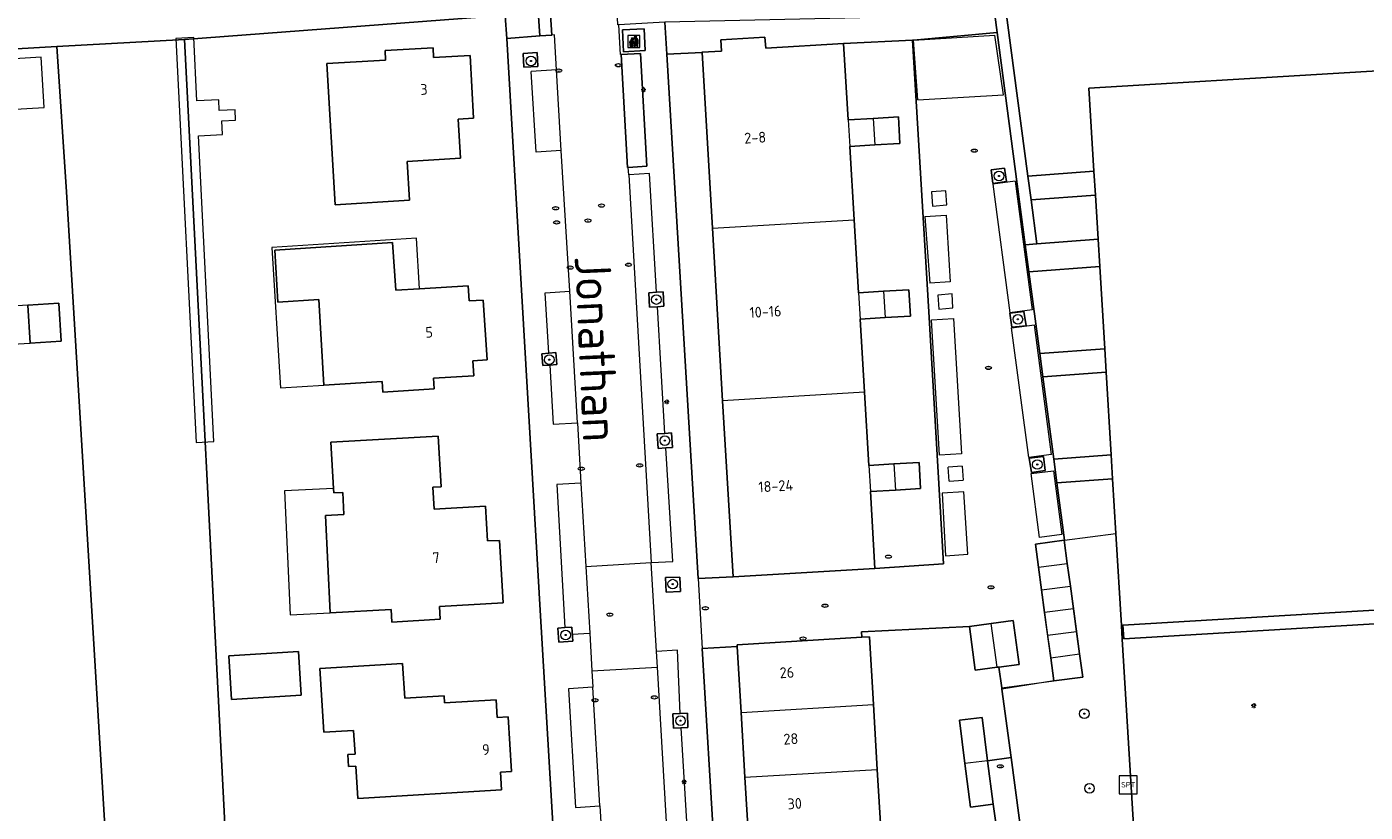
# Model space of a CAD drawing. Header units: metres. Extents: x 92650 to 117222, y 425801 to 461092.
# Tile 85 of 146: x 115442 to 115553, y 426806 to 426872. Entities that reach past the tile are written whole.
import ezdxf
from ezdxf.enums import TextEntityAlignment as Align

# ---------------------------------------------------------------- set-up
doc = ezdxf.new("R2010")
doc.units = ezdxf.units.M
doc.layers.get('0').update_dxf_attribs({"color": 253, "linetype": 'CONTINUOUS', "lineweight": 15})
for name, color, linetype, lineweight in [('B-WE-GK-KADEMUUR-GV', 253, 'CONTINUOUS', 15), ('B-WE-GR-BEPLANTING_CULTUUR_BODEMBEDEKKER-GV', 253, 'CONTINUOUS', 15), ('B-WE-GR-BEPLANTING_CULTUUR_HEESTERS-GV', 253, 'CONTINUOUS', 15), ('B-WE-GR-BOOM-S', 253, 'CONTINUOUS', 15), ('B-WE-IE-AFVAL APART PLAATS-S', 253, 'CONTINUOUS', 15), ('B-WE-IE-MEUBILAIR-S', 253, 'CONTINUOUS', 15), ('B-WE-IE-MEUBILAIR_WEGMEUBILAIR-S', 253, 'CONTINUOUS', 15), ('B-WE-KW-KUNSTWERK_STEIGER-GV', 253, 'CONTINUOUS', 15), ('B-WE-OG-BEBOUWING-GV', 253, 'CONTINUOUS', 15), ('B-WE-OG-BEBOUWING-T18', 253, 'CONTINUOUS', 15), ('B-WE-OG-BEBOUWING_LUIFEL-GV', 253, 'CONTINUOUS', 15), ('B-WE-OG-BEBOUWING_OVERBOUWING-GV', 253, 'CONTINUOUS', 15), ('B-WE-OG-TERREIN_BEGROEID-GV', 253, 'CONTINUOUS', 15), ('B-WE-OG-TERREIN_ERF-GV', 253, 'CONTINUOUS', 15), ('B-WE-OG-TERREIN_OEVER-GV', 253, 'CONTINUOUS', 15), ('B-WE-OG-TOPOGRAFIE-T18', 7, 'CONTINUOUS', 15), ('B-WE-OG-WATER-GV', 253, 'CONTINUOUS', 15), ('B-WE-OG-WATER_MEER-GV', 253, 'CONTINUOUS', 15), ('B-WE-OG-WATER_SLOOT-GV', 253, 'CONTINUOUS', 15), ('B-WE-OG-WEG-GV', 253, 'CONTINUOUS', 15), ('B-WE-VH-GESLOTENVERHARDING-GV', 253, 'CONTINUOUS', 15), ('B-WE-VH-GESLOTENVERHARDING_ASFALT-GV', 253, 'CONTINUOUS', 15), ('B-WE-VH-OPENVERHARDING_BETONSTRAATSTEEN-GV', 253, 'CONTINUOUS', 15), ('B-WE-VH-OPENVERHARDING_TEGEL-GV', 253, 'CONTINUOUS', 15)]:
    doc.layers.add(name, color=color, linetype=linetype, lineweight=lineweight)
doc.styles.add('NLCS-ISO', font='NLCS-ISO.ttf')
doc.styles.add('NLCS-ISO-M200-T18', font='NLCS-ISO.ttf', dxfattribs={"height": 0.36})

# ---------------------------------------------------------------- blocks, each defined once
blk = doc.blocks.new('SIE-AFVAL APART PLAATS-SO')
h = blk.add_hatch(color=256)
h.dxf.hatch_style = 1
h.paths.add_polyline_path([(-0.09, 0.07), (-1.76, 0.07, 0.819081), (-1.79, -0.09), (-1.4, -2.19, 0.36153), (-1.37, -2.21), (-0.47, -2.21, 0.36153), (-0.44, -2.19), (-0.05, -0.09, 0.819081)])
h.paths.add_polyline_path([(-0.16, -0.1), (-0.2, -0.33), (-0.49, -0.33), (-0.47, -0.1)], flags=16)
h.paths.add_polyline_path([(-0.55, -0.1), (-0.58, -0.33), (-0.87, -0.33), (-0.87, -0.1)], flags=16)
h.paths.add_polyline_path([(-0.22, -0.42), (-0.27, -0.73), (-0.53, -0.73), (-0.5, -0.42)], flags=16)
h.paths.add_polyline_path([(-0.58, -0.42), (-0.61, -0.73), (-0.87, -0.73), (-0.87, -0.42)], flags=16)
h.paths.add_polyline_path([(-0.95, -0.1), (-0.95, -0.33), (-1.27, -0.33), (-1.29, -0.1)], flags=16)
h.paths.add_polyline_path([(-0.95, -0.42), (-0.95, -0.73), (-1.23, -0.73), (-1.26, -0.42)], flags=16)
h.paths.add_polyline_path([(-0.29, -0.83), (-0.34, -1.09), (-0.56, -1.09), (-0.54, -0.83)], flags=16)
h.paths.add_polyline_path([(-0.62, -0.83), (-0.65, -1.09), (-0.87, -1.09), (-0.87, -0.83)], flags=16)
h.paths.add_polyline_path([(-0.95, -0.83), (-0.95, -1.09), (-1.2, -1.09), (-1.22, -0.83)], flags=16)
h.paths.add_polyline_path([(-1.35, -0.33), (-1.64, -0.33), (-1.69, -0.1), (-1.37, -0.1)], flags=16)
h.paths.add_polyline_path([(-1.34, -0.42), (-1.31, -0.73), (-1.57, -0.73), (-1.63, -0.42)], flags=16)
h.paths.add_polyline_path([(-0.36, -1.18), (-0.41, -1.44), (-0.6, -1.44), (-0.57, -1.18)], flags=16)
h.paths.add_polyline_path([(-0.65, -1.18), (-0.68, -1.44), (-0.87, -1.44), (-0.87, -1.18)], flags=16)
h.paths.add_polyline_path([(-1.3, -0.83), (-1.28, -1.09), (-1.5, -1.09), (-1.55, -0.83)], flags=16)
h.paths.add_polyline_path([(-0.95, -1.18), (-0.95, -1.44), (-1.17, -1.44), (-1.19, -1.18)], flags=16)
h.paths.add_polyline_path([(-0.42, -1.53), (-0.47, -1.79), (-0.63, -1.79), (-0.6, -1.53)], flags=16)
h.paths.add_polyline_path([(-1.27, -1.18), (-1.25, -1.44), (-1.44, -1.44), (-1.49, -1.18)], flags=16)
h.paths.add_polyline_path([(-0.69, -1.53), (-0.71, -1.79), (-0.87, -1.79), (-0.87, -1.53)], flags=16)
h.paths.add_polyline_path([(-0.95, -1.53), (-0.95, -1.79), (-1.13, -1.79), (-1.16, -1.53)], flags=16)
h.paths.add_polyline_path([(-1.24, -1.53), (-1.22, -1.79), (-1.37, -1.79), (-1.42, -1.53)], flags=16)
h.paths.add_polyline_path([(-0.49, -1.89), (-0.53, -2.13), (-0.66, -2.13), (-0.64, -1.89)], flags=16)
h.paths.add_polyline_path([(-0.72, -1.89), (-0.74, -2.13), (-0.87, -2.13), (-0.87, -1.89)], flags=16)
h.paths.add_polyline_path([(-0.95, -1.89), (-0.95, -2.13), (-1.1, -2.13), (-1.12, -1.89)], flags=16)
h.paths.add_polyline_path([(-1.21, -1.89), (-1.18, -2.13), (-1.31, -2.13), (-1.35, -1.89)], flags=16)
h.paths.add_polyline_path([(-0.19, 0.78, -0.01173), (-0.3, 0.78, -0.148797), (-0.42, 1.03, -0.136076), (-0.69, 0.87), (-0.78, 0.85, -0.038293), (-1.14, 0.96), (-1.19, 0.81, -0.243822), (-1.56, 0.45, 0.344326), (-1, 0.22, -0.139345), (-0.6, 0.22, 0.618436), (-0.56, 0.27, -0.441494), (-0.47, 0.44, 0.309048)])
h.paths.add_polyline_path([(-0.49, 0.51, 0.351556), (-0.64, 0.31, 0.121061), (-1.02, 0.29, -0.288745), (-1.45, 0.42, 0.203599), (-1.12, 0.79), (-1.09, 0.87, 0.083075), (-0.28, 0.71, -0.242261)], flags=16)
h.paths.add_polyline_path([(-0.4, 0.79, -0.023345), (-0.63, 0.82, 0.07081), (-0.46, 0.9, 0.059965)], flags=16)
h.paths.add_polyline_path([(1.12, 1.48), (-1.07, 1.48, 0.860559), (-1.08, 1.42), (0.29, 1, -0.146703), (0.53, 0.28, 0.421968), (0.56, 0.25), (1.6, 0.31, 0.450293), (1.63, 0.34, 0.122241)])
h.paths.add_polyline_path([(0.26, 1.93, 1), (1.07, 1.93, 1)])
h.paths.add_polyline_path([(1.65, 0.15, 0.429303), (1.62, 0.18), (0.55, 0.23, 0.38429), (0.51, 0.2), (0.16, -2.16, 0.83726), (0.22, -2.18), (0.99, -0.78, -0.688204), (1.05, -0.78), (1.36, -2.14, 0.84934), (1.42, -2.14)])
for p, q in [((-0.09, 0.07), (-1.76, 0.07)), ((-1.4, -2.19), (-1.79, -0.09)), ((-1.37, -0.1), (-1.69, -0.1)), ((-1.64, -0.33), (-1.69, -0.1)), ((-1.64, -0.33), (-1.35, -0.33)), ((-1.63, -0.42), (-1.34, -0.42)), ((-1.57, -0.73), (-1.63, -0.42)), ((-1.57, -0.73), (-1.31, -0.73)), ((-1.55, -0.83), (-1.3, -0.83)), ((-1.5, -1.09), (-1.55, -0.83)), ((-1.5, -1.09), (-1.28, -1.09)), ((-1.49, -1.18), (-1.27, -1.18)), ((-1.44, -1.44), (-1.49, -1.18)), ((-1.44, -1.44), (-1.25, -1.44)), ((-1.42, -1.53), (-1.24, -1.53)), ((-1.37, -1.79), (-1.42, -1.53)), ((-1.37, -1.79), (-1.22, -1.79)), ((-1.37, -2.21), (-0.47, -2.21)), ((-1.31, -2.13), (-1.35, -1.89)), ((-1.35, -1.89), (-1.21, -1.89)), ((-1.31, -2.13), (-1.18, -2.13)), ((-0.95, -0.1), (-1.29, -0.1)), ((-1.27, -0.33), (-0.95, -0.33)), ((-1.26, -0.42), (-0.95, -0.42)), ((-1.23, -0.73), (-0.95, -0.73)), ((-1.22, -0.83), (-0.95, -0.83)), ((-1.2, -1.09), (-0.95, -1.09)), ((-1.19, -1.18), (-0.95, -1.18)), ((-1.17, -1.44), (-0.95, -1.44)), ((-1.16, -1.53), (-0.95, -1.53)), ((-1.13, -1.79), (-0.95, -1.79)), ((-1.12, -1.89), (-0.95, -1.89)), ((-1.1, -2.13), (-0.95, -2.13)), ((-0.95, -0.1), (-0.95, -0.33)), ((-0.95, -0.42), (-0.95, -0.73)), ((-0.95, -0.83), (-0.95, -1.09)), ((-0.95, -1.18), (-0.95, -1.44)), ((-0.95, -1.53), (-0.95, -1.79)), ((-0.95, -1.89), (-0.95, -2.13)), ((-0.87, -0.1), (-0.87, -0.33)), ((-0.55, -0.1), (-0.87, -0.1)), ((-0.87, -0.33), (-0.58, -0.33)), ((-0.87, -0.42), (-0.87, -0.73)), ((-0.87, -0.42), (-0.58, -0.42)), ((-0.87, -0.73), (-0.61, -0.73)), ((-0.87, -0.83), (-0.62, -0.83)), ((-0.87, -0.83), (-0.87, -1.09)), ((-0.87, -1.09), (-0.65, -1.09)), ((-0.87, -1.18), (-0.65, -1.18)), ((-0.87, -1.18), (-0.87, -1.44)), ((-0.87, -1.44), (-0.68, -1.44)), ((-0.87, -1.53), (-0.69, -1.53)), ((-0.87, -1.53), (-0.87, -1.79)), ((-0.87, -1.79), (-0.71, -1.79)), ((-0.87, -1.89), (-0.87, -2.13)), ((-0.87, -1.89), (-0.72, -1.89)), ((-0.87, -2.13), (-0.74, -2.13)), ((-0.66, -2.13), (-0.53, -2.13)), ((-0.64, -1.89), (-0.49, -1.89)), ((-0.63, -1.79), (-0.47, -1.79)), ((-0.6, -1.44), (-0.41, -1.44)), ((-0.6, -1.53), (-0.42, -1.53)), ((-0.57, -1.18), (-0.36, -1.18)), ((-0.56, -1.09), (-0.34, -1.09)), ((-0.54, -0.83), (-0.29, -0.83)), ((-0.53, -0.73), (-0.27, -0.73)), ((-0.53, -2.13), (-0.49, -1.89)), ((-0.5, -0.42), (-0.22, -0.42)), ((-0.49, -0.33), (-0.2, -0.33)), ((-0.16, -0.1), (-0.47, -0.1)), ((-0.47, -1.79), (-0.42, -1.53)), ((-0.44, -2.19), (-0.05, -0.09)), ((-0.41, -1.44), (-0.36, -1.18)), ((-0.34, -1.09), (-0.29, -0.83)), ((-0.27, -0.73), (-0.22, -0.42)), ((-0.2, -0.33), (-0.16, -0.1))]:
    blk.add_line(p, q)
blk.add_lwpolyline([(-2.5, -2.51), (2.5, -2.51), (2.5, 2.49), (-2.5, 2.49)], close=True)
for points in [[(-0.78, 0.85, -0.038293), (-1.14, 0.96), (-1.19, 0.81, -0.243822), (-1.56, 0.45, 0.344326), (-1, 0.22, -0.139345), (-0.6, 0.22, 0.618436), (-0.56, 0.27, -0.441494), (-0.47, 0.44, 0.309048), (-0.19, 0.78, -0.01173), (-0.3, 0.78, -0.01173)], [(-0.78, 0.85), (-0.69, 0.87, 0.136076), (-0.42, 1.03, 0.156405), (-0.29, 0.77)], [(-0.78, 0.85), (-0.69, 0.87, 0.136076), (-0.42, 1.03, 0.148797), (-0.3, 0.78, 0.148797)], [(-0.63, 0.82, 0.07081), (-0.46, 0.9, 0.059965), (-0.4, 0.79, 0.059965)], [(-0.4, 0.79, -0.023345), (-0.63, 0.82)]]:
    blk.add_lwpolyline(points, format="xyb")
for points in [[(-1.09, 0.87), (-1.12, 0.79, -0.203599), (-1.45, 0.42, 0.288745), (-1.02, 0.29, -0.121061), (-0.64, 0.31, -0.351556), (-0.49, 0.51, 0.242261), (-0.28, 0.71, -0.083075)], [(-1.07, 1.48), (1.12, 1.48, -0.122241), (1.63, 0.34, -0.450293), (1.6, 0.31), (0.56, 0.25, -0.421968), (0.53, 0.28, 0.146703), (0.29, 1), (-1.08, 1.42, -0.860559)], [(0.55, 0.23), (1.62, 0.18, -0.429303), (1.65, 0.15), (1.42, -2.14, -0.84934), (1.36, -2.14), (1.05, -0.78, 0.688204), (0.99, -0.78), (0.22, -2.18, -0.83726), (0.16, -2.16), (0.51, 0.2, -0.38429)]]:
    blk.add_lwpolyline(points, format="xyb", close=True)
for points in [[(-1.35, -0.33), (-1.37, -0.1)], [(-1.31, -0.73), (-1.34, -0.42)], [(-1.28, -1.09), (-1.3, -0.83)], [(-1.27, -0.33), (-1.29, -0.1)], [(-1.25, -1.44), (-1.27, -1.18)], [(-1.23, -0.73), (-1.26, -0.42)], [(-1.22, -1.79), (-1.24, -1.53)], [(-1.2, -1.09), (-1.22, -0.83)], [(-1.18, -2.13), (-1.21, -1.89)], [(-1.17, -1.44), (-1.19, -1.18)], [(-1.18, -2.22), (-1.18, -2.21)], [(-1.13, -1.79), (-1.16, -1.53)], [(-1.1, -2.13), (-1.12, -1.89)], [(-0.74, -2.13), (-0.72, -1.89)], [(-0.71, -1.79), (-0.69, -1.53)], [(-0.68, -1.44), (-0.65, -1.18)], [(-0.66, -2.13), (-0.64, -1.89)], [(-0.65, -1.09), (-0.62, -0.83)], [(-0.63, -1.79), (-0.6, -1.53)], [(-0.61, -0.73), (-0.58, -0.42)], [(-0.6, -1.44), (-0.57, -1.18)], [(-0.58, -0.33), (-0.55, -0.1)], [(-0.56, -1.09), (-0.54, -0.83)], [(-0.53, -0.73), (-0.5, -0.42)], [(-0.49, -0.33), (-0.47, -0.1)]]:
    blk.add_lwpolyline(points)
blk.add_circle((0.66, 1.93), 0.401)
for centre, radius, start, end in [((-1.76, -0.01), 0.0869, 90, 247.281), ((-0.09, -0.01), 0.0869, 292.719, 90), ((-1.37, -2.18), 0.0318, 190.4943, 270), ((-0.47, -2.18), 0.0318, 270, 349.5057)]:
    blk.add_arc(centre, radius, start, end)
blk = doc.blocks.new('SIE-MEUBILAIR_PAAL_LICHTMAST-SO')
for points in [[(-0.62, 0), (-1, 0)], [(-0.71, 0.71), (-0.44, 0.44)], [(0, 1), (0, 0.62)], [(0.44, 0.44), (0.71, 0.71)], [(1, 0), (0.62, 0)], [(-0.71, -0.71), (-0.44, -0.44)], [(0, -0.62), (0, -1)], [(0.44, -0.44), (0.71, -0.71)]]:
    blk.add_lwpolyline(points)
blk.add_circle((0, 0), 0.5)
blk = doc.blocks.new('SIE-MEUBILAIR_PUT_KOLK-SO')
blk.add_ellipse((0, 0), major_axis=(1.25, 0), ratio=0.54)
at = {"style": 'NLCS-ISO'}
blk.add_text('klk', height=0.75, dxfattribs=at).set_placement((0.03, 0), align=Align.MIDDLE_CENTER)
blk = doc.blocks.new('SIE-MEUBILAIR_PUT_RIOOLPUT-SO')
blk.add_ellipse((0, 0), major_axis=(1.25, 0), ratio=0.54)
at = {"style": 'NLCS-ISO'}
blk.add_text('ri', height=0.75, dxfattribs=at).set_placement((-0.04, 0.07), align=Align.MIDDLE_CENTER)
blk = doc.blocks.new('SIE-WEG_SPEELTOESTEL-SO')
at = {"flags": 128}
blk.add_lwpolyline([(-3.75, -3.75), (3.75, -3.75), (3.75, 3.75), (-3.75, 3.75)], close=True, dxfattribs=at)
at = {"style": 'NLCS-ISO'}
blk.add_text('SPT', height=2.25, dxfattribs=at).set_placement((0, 0), align=Align.MIDDLE_CENTER)
blk = doc.blocks.new('SGR-BOOM_GBKN-SO')
at = {"linetype": 'ByBlock', "lineweight": 18}
h = blk.add_hatch(color=0, dxfattribs=at)
h.dxf.hatch_style = 1
edge = h.paths.add_edge_path()
edge.add_arc((0, 0), 0.25, 0, 360)
at = {"color": 0, "linetype": 'ByBlock', "lineweight": 18}
for radius in [2, 0.25]:
    blk.add_circle((0, 0), radius, dxfattribs=at)
at = {"color": 0, "linetype": 'ByBlock', "lineweight": 18, "style": 'NLCS-ISO'}
blk.add_attdef('SOORT', (2.5, 0), '', height=1.5, dxfattribs=at)

msp = doc.modelspace()

# ---------------------------------------------------------------- linework, layer by layer
at = {"layer": 'B-WE-GK-KADEMUUR-GV', "transparency": 33554687, "flags": 128}
msp.add_lwpolyline([(115522.103, 426876.137), (115522.286, 426874.757), (115522.581, 426872.523), (115522.775, 426871.051), (115525.113, 426853.345), (115526.085, 426853.451), (115525.601, 426857.105), (115525.338, 426859.091), (115523.06, 426876.283), (115522.099, 426876.17)], close=True, dxfattribs=at)
at = {"layer": 'B-WE-GR-BEPLANTING_CULTUUR_BODEMBEDEKKER-GV', "transparency": 33554687, "flags": 128}
for points in [[(115484.462, 426869.385), (115483.293, 426869.309), (115483.369, 426868.148), (115484.532, 426868.209)], [(115495.029, 426848.236), (115494.958, 426849.434), (115494.413, 426849.402), (115493.76, 426849.363), (115493.831, 426848.165), (115494.484, 426848.204)], [(115484.944, 426843.305), (115485.529, 426843.348), (115486.113, 426843.39), (115486.031, 426844.39), (115485.448, 426844.331), (115484.865, 426844.271)], [(115495.109, 426837.649), (115494.465, 426837.604), (115494.548, 426836.407), (115495.192, 426836.452), (115495.745, 426836.49), (115495.662, 426837.687)], [(115496.413, 426824.49), (115496.362, 426825.689), (115495.163, 426825.638), (115495.214, 426824.439)], [(115486.785, 426821.471), (115486.207, 426821.425), (115486.274, 426820.262), (115487.434, 426820.344), (115487.358, 426821.516)], [(115496.38, 426814.32), (115495.78, 426814.295), (115495.832, 426813.096), (115496.432, 426813.122), (115497.031, 426813.148), (115496.979, 426814.346)]]:
    msp.add_lwpolyline(points, close=True, dxfattribs=at)
at = {"layer": 'B-WE-GR-BEPLANTING_CULTUUR_HEESTERS-GV', "transparency": 33554687, "flags": 128}
for points in [[(115491.455, 426869.225), (115491.993, 426859.81), (115492.056, 426859.811), (115493.593, 426859.92), (115493.079, 426869.291)], [(115522.401, 426858.462), (115523.555, 426858.626), (115523.396, 426859.743), (115522.26, 426859.603)], [(115523.837, 426847.658), (115523.993, 426846.501), (115525.177, 426846.621), (115524.996, 426847.797)], [(115526.781, 426834.574), (115526.624, 426835.734), (115525.424, 426835.585), (115525.625, 426834.393)]]:
    msp.add_lwpolyline(points, close=True, dxfattribs=at)
at = {"layer": 'B-WE-KW-KUNSTWERK_STEIGER-GV', "transparency": 33554687, "flags": 128}
msp.add_lwpolyline([(115456.078, 426836.9), (115457.554, 426836.974), (115456.273, 426862.451), (115458.27, 426862.551), (115458.213, 426863.689), (115459.36, 426863.746), (115459.317, 426864.603), (115458.002, 426864.537), (115457.957, 426865.438), (115456.149, 426865.347), (115455.883, 426870.634), (115454.387, 426870.558)], close=True, dxfattribs=at)
at = {"layer": 'B-WE-OG-BEBOUWING-GV', "transparency": 33554687, "flags": 128}
for points in [[(115510.371, 426863.761), (115509.992, 426870.13), (115503.498, 426869.727), (115503.44, 426870.662), (115499.759, 426870.422), (115499.816, 426869.499), (115498.195, 426869.398), (115498.197, 426869.368), (115499.062, 426854.738), (115510.865, 426855.449), (115510.502, 426861.557)], [(115512.46, 426863.885), (115510.371, 426863.761), (115510.502, 426861.557), (115512.583, 426861.681)], [(115511.227, 426849.366), (115510.865, 426855.449)], [(115499.062, 426854.738), (115499.912, 426840.363)], [(115513.318, 426849.49), (115511.227, 426849.366), (115511.357, 426847.178), (115513.453, 426847.302)], [(115511.721, 426841.074), (115511.357, 426847.178)], [(115512.083, 426834.989), (115511.721, 426841.074), (115499.912, 426840.363), (115500.779, 426825.699), (115512.593, 426826.41), (115512.213, 426832.805)], [(115514.175, 426835.113), (115512.083, 426834.989), (115512.213, 426832.805), (115514.301, 426832.929)], [(115526.212, 426826.495), (115526.466, 426824.612), (115528.866, 426824.928), (115528.612, 426826.811)], [(115529.121, 426823.045), (115528.866, 426824.928)], [(115526.466, 426824.612), (115526.721, 426822.729)], [(115522.765, 426818.167), (115522.906, 426818.186), (115524.596, 426818.41), (115524.111, 426822.068), (115522.281, 426821.821)], [(115526.975, 426820.846), (115527.229, 426818.963), (115529.631, 426819.279), (115529.376, 426821.162)], [(115527.229, 426818.963), (115527.488, 426817.046), (115527.49, 426817.031), (115529.892, 426817.347), (115529.631, 426819.279)], [(115501.456, 426814.413), (115501.777, 426809.012), (115512.787, 426809.666), (115512.467, 426815.067)], [(115521.976, 426810.387), (115521.514, 426813.997), (115519.629, 426813.756), (115520.091, 426810.146)], [(115501.777, 426809.012), (115502.097, 426803.612), (115513.108, 426804.266), (115512.787, 426809.666)]]:
    msp.add_lwpolyline(points, dxfattribs=at)
for points in [[(115466.946, 426868.468), (115467.656, 426856.693), (115473.842, 426857.072), (115473.64, 426860.31), (115478.08, 426860.581), (115477.902, 426863.824), (115479.176, 426863.911), (115478.899, 426869.123), (115475.853, 426868.961), (115475.811, 426869.76), (115471.806, 426869.547), (115471.85, 426868.728)], [(115532.262, 426835.854), (115532.382, 426833.858), (115532.657, 426829.311), (115533.119, 426821.658), (115533.243, 426821.665), (115555.098, 426822.975), (115559.517, 426823.239), (115573.781, 426824.107), (115573.554, 426827.865), (115572.313, 426848.444), (115572.193, 426850.442), (115571.083, 426868.855), (115530.418, 426866.4), (115530.835, 426859.491), (115530.955, 426857.494), (115531.177, 426853.822), (115531.315, 426851.548), (115531.728, 426844.704), (115531.846, 426842.744)], [(115512.583, 426861.681), (115514.679, 426861.805), (115514.556, 426864.01), (115512.46, 426863.885)], [(115466.72, 426841.661), (115471.577, 426841.963), (115471.632, 426841.093), (115475.908, 426841.365), (115475.843, 426842.239), (115479.198, 426842.46), (115479.124, 426843.707), (115480.306, 426843.775), (115479.989, 426848.763), (115478.816, 426848.689), (115478.737, 426849.932), (115474.685, 426849.692), (115472.717, 426849.575), (115472.435, 426853.539), (115462.62, 426852.921), (115462.886, 426848.595), (115466.306, 426848.798)], [(115513.318, 426849.49), (115513.453, 426847.302), (115515.549, 426847.427), (115515.414, 426849.615)], [(115442.065, 426848.331), (115442.255, 426845.178), (115444.833, 426845.332), (115444.643, 426848.486)], [(115467.52, 426833.049), (115467.541, 426832.69), (115468.281, 426832.734), (115468.386, 426830.907), (115466.852, 426830.803), (115467.228, 426822.691), (115472.314, 426822.992), (115472.376, 426821.94), (115476.409, 426822.181), (115476.346, 426823.229), (115481.632, 426823.547), (115481.323, 426828.742), (115480.335, 426828.698), (115480.162, 426831.592), (115475.895, 426831.341), (115475.789, 426833.162), (115476.473, 426833.201), (115476.226, 426837.425), (115467.295, 426836.931)], [(115514.301, 426832.929), (115516.397, 426833.054), (115516.271, 426835.238), (115514.175, 426835.113)], [(115528.612, 426826.811), (115528.35, 426828.745), (115525.953, 426828.413), (115526.212, 426826.495)], [(115529.376, 426821.162), (115529.121, 426823.045), (115526.721, 426822.729), (115526.975, 426820.846)], [(115522.765, 426818.167), (115522.281, 426821.821), (115520.457, 426821.574), (115520.941, 426817.925)], [(115501.121, 426820.053), (115501.13, 426819.906), (115501.456, 426814.413), (115512.467, 426815.067), (115512.132, 426820.707), (115511.503, 426820.67)], [(115464.828, 426815.843), (115464.611, 426819.47), (115458.806, 426819.121), (115459.023, 426815.494)], [(115473.268, 426818.493), (115466.38, 426818.081), (115466.699, 426812.756), (115469.194, 426812.905), (115469.311, 426810.943), (115468.713, 426810.907), (115468.772, 426809.909), (115469.371, 426809.945), (115469.532, 426807.25), (115481.511, 426807.966), (115481.424, 426809.424), (115482.332, 426809.478), (115482.059, 426814.05), (115481.15, 426813.995), (115481.063, 426815.453), (115476.761, 426815.195), (115476.725, 426815.794), (115473.441, 426815.598)], [(115522.441, 426806.757), (115521.976, 426810.387), (115520.091, 426810.146), (115520.556, 426806.516)]]:
    msp.add_lwpolyline(points, close=True, dxfattribs=at)
at = {"layer": 'B-WE-OG-BEBOUWING_LUIFEL-GV', "transparency": 33554687, "flags": 128}
for points in [[(115474.434, 426853.922), (115462.369, 426853.144), (115463.072, 426841.865), (115463.098, 426841.451), (115466.72, 426841.661), (115466.306, 426848.798), (115462.886, 426848.595), (115462.62, 426852.921), (115472.435, 426853.539), (115472.717, 426849.575), (115474.685, 426849.692)], [(115442.255, 426845.178), (115442.065, 426848.331), (115437.626, 426848.065), (115437.815, 426844.911)], [(115463.913, 426822.537), (115467.228, 426822.691), (115466.852, 426830.803), (115468.386, 426830.907), (115468.281, 426832.734), (115467.541, 426832.69), (115467.52, 426833.049), (115463.434, 426832.86)]]:
    msp.add_lwpolyline(points, close=True, dxfattribs=at)
at = {"layer": 'B-WE-OG-BEBOUWING_OVERBOUWING-GV', "transparency": 33554687, "flags": 128}
msp.add_lwpolyline([(115436.904, 426868.615), (115437.145, 426864.424), (115443.427, 426864.786), (115443.185, 426868.977)], close=True, dxfattribs=at)
at = {"layer": 'B-WE-OG-TERREIN_BEGROEID-GV', "transparency": 33554687, "flags": 128}
for points in [[(115481.796, 426872.438), (115481.956, 426870.551), (115484.688, 426870.754), (115484.482, 426874.034)], [(115528.379, 426828.747), (115528.35, 426828.745), (115528.612, 426826.811), (115528.866, 426824.928), (115529.631, 426819.279), (115529.892, 426817.347), (115527.49, 426817.031), (115527.488, 426817.046), (115523.172, 426816.341), (115523.928, 426810.646), (115526.654, 426790.126), (115535.007, 426790.641), (115534.99, 426790.885), (115533.188, 426820.522), (115533.119, 426821.658), (115532.657, 426829.311)]]:
    msp.add_lwpolyline(points, dxfattribs=at)
for points in [[(115531.177, 426853.822), (115530.955, 426857.494), (115525.601, 426857.105), (115526.085, 426853.451)], [(115525.409, 426851.118), (115526.313, 426844.31), (115531.728, 426844.704), (115531.315, 426851.548)], [(115527.481, 426835.507), (115532.262, 426835.854), (115531.846, 426842.744), (115526.571, 426842.361)], [(115527.745, 426833.52), (115528.379, 426828.747), (115532.657, 426829.311), (115532.382, 426833.858)]]:
    msp.add_lwpolyline(points, close=True, dxfattribs=at)
at = {"layer": 'B-WE-OG-TERREIN_ERF-GV', "transparency": 33554687, "flags": 128}
for points in [[(115462.264, 426741.698), (115489.326, 426745.261), (115484.728, 426822.937), (115481.956, 426870.551), (115481.796, 426872.438), (115481.537, 426872.455), (115455.121, 426870.459), (115458.696, 426800.766)], [(115466.946, 426868.468), (115471.85, 426868.728), (115471.806, 426869.547), (115475.811, 426869.76), (115475.853, 426868.961), (115478.899, 426869.123), (115479.176, 426863.911), (115477.902, 426863.824), (115478.08, 426860.581), (115473.64, 426860.31), (115473.842, 426857.072), (115467.656, 426856.693)], [(115499.912, 426840.363), (115499.062, 426854.738), (115498.197, 426869.368), (115495.27, 426869.241), (115497.874, 426825.553), (115500.779, 426825.699)], [(115514.679, 426861.805), (115512.583, 426861.681), (115510.502, 426861.557), (115510.865, 426855.449), (115511.227, 426849.366), (115513.318, 426849.49), (115515.414, 426849.615), (115515.549, 426847.427), (115513.453, 426847.302), (115511.357, 426847.178), (115511.721, 426841.074), (115512.083, 426834.989), (115514.175, 426835.113), (115516.271, 426835.238), (115516.397, 426833.054), (115514.301, 426832.929), (115512.213, 426832.805), (115512.593, 426826.41), (115518.293, 426826.782), (115517.071, 426847.772), (115515.718, 426870.393), (115509.992, 426870.13), (115510.371, 426863.761), (115512.46, 426863.885), (115514.556, 426864.01)], [(115479.198, 426842.46), (115475.843, 426842.239), (115475.908, 426841.365), (115471.632, 426841.093), (115471.577, 426841.963), (115466.72, 426841.661), (115466.306, 426848.798), (115462.886, 426848.595), (115462.62, 426852.921), (115472.435, 426853.539), (115472.717, 426849.575), (115474.685, 426849.692), (115478.737, 426849.932), (115478.816, 426848.689), (115479.989, 426848.763), (115480.306, 426843.775), (115479.124, 426843.707)], [(115442.255, 426845.178), (115442.065, 426848.331), (115444.643, 426848.486), (115444.833, 426845.332)], [(115476.409, 426822.181), (115472.376, 426821.94), (115472.314, 426822.992), (115467.228, 426822.691), (115466.852, 426830.803), (115468.386, 426830.907), (115468.281, 426832.734), (115467.541, 426832.69), (115467.52, 426833.049), (115467.295, 426836.931), (115476.226, 426837.425), (115476.473, 426833.201), (115475.789, 426833.162), (115475.895, 426831.341), (115480.162, 426831.592), (115480.335, 426828.698), (115481.323, 426828.742), (115481.632, 426823.547), (115476.346, 426823.229)], [(115555.126, 426821.854), (115555.098, 426822.975), (115533.243, 426821.665), (115533.317, 426820.53)], [(115458.806, 426819.121), (115464.611, 426819.47), (115464.828, 426815.843), (115459.023, 426815.494)], [(115476.725, 426815.794), (115476.761, 426815.195), (115481.063, 426815.453), (115481.15, 426813.995), (115482.059, 426814.05), (115482.332, 426809.478), (115481.424, 426809.424), (115481.511, 426807.966), (115469.532, 426807.25), (115469.371, 426809.945), (115468.772, 426809.909), (115468.713, 426810.907), (115469.311, 426810.943), (115469.194, 426812.905), (115466.699, 426812.756), (115466.38, 426818.081), (115473.268, 426818.493), (115473.441, 426815.598)]]:
    msp.add_lwpolyline(points, close=True, dxfattribs=at)
for points in [[(115436.415, 426753.725), (115449.073, 426754.434), (115449.078, 426754.636), (115450.577, 426754.684), (115451.286, 426754.706), (115451.509, 426754.885), (115445.284, 426857.779), (115444.473, 426869.874), (115419.513, 426868.448)], [(115522.943, 426803.236), (115522.441, 426806.757), (115520.556, 426806.516), (115520.091, 426810.146), (115519.629, 426813.756), (115521.514, 426813.997), (115521.976, 426810.387), (115523.928, 426810.646), (115523.172, 426816.341), (115523.155, 426816.461), (115522.906, 426818.186), (115522.765, 426818.167), (115520.941, 426817.925), (115520.457, 426821.574), (115511.477, 426821.109), (115511.503, 426820.67), (115512.132, 426820.707), (115512.467, 426815.067), (115512.787, 426809.666), (115513.108, 426804.266)], [(115502.097, 426803.612), (115501.777, 426809.012), (115501.456, 426814.413), (115501.13, 426819.906), (115498.222, 426819.724), (115500.254, 426785.637)]]:
    msp.add_lwpolyline(points, dxfattribs=at)
at = {"layer": 'B-WE-OG-TERREIN_OEVER-GV', "transparency": 33554687, "flags": 128}
msp.add_lwpolyline([(115525.601, 426857.105), (115530.955, 426857.494), (115530.835, 426859.491), (115525.338, 426859.091)], close=True, dxfattribs=at)
at = {"layer": 'B-WE-OG-WATER-GV', "transparency": 33554687, "flags": 128}
msp.add_lwpolyline([(115452.274, 426741.681), (115452.342, 426740.511), (115452.387, 426739.793), (115452.39, 426739.743), (115462.345, 426740.366), (115462.301, 426741.084), (115462.264, 426741.698), (115458.696, 426800.766), (115455.121, 426870.459), (115444.473, 426869.874), (115445.284, 426857.779), (115451.509, 426754.885), (115451.697, 426751.648)], dxfattribs=at)
at = {"layer": 'B-WE-OG-WATER_MEER-GV', "transparency": 33554687, "flags": 128}
msp.add_lwpolyline([(115522.103, 426876.137), (115522.099, 426876.17), (115523.06, 426876.283), (115525.338, 426859.091), (115530.835, 426859.491), (115530.418, 426866.4), (115571.083, 426868.855), (115572.193, 426850.442), (115576.113, 426850.86), (115575.899, 426852.462), (115576.786, 426852.569), (115582.575, 426810.178), (115586.433, 426809.174), (115586.61, 426807.925), (115588.837, 426808.24), (115588.661, 426809.489), (115592.629, 426811.41)], dxfattribs=at)
at = {"layer": 'B-WE-OG-WATER_SLOOT-GV', "transparency": 33554687, "flags": 128}
msp.add_lwpolyline([(115417.36, 426877.496), (115417.817, 426871.143), (115418.03, 426868.291), (115419.513, 426868.448), (115444.473, 426869.874), (115455.121, 426870.459), (115481.537, 426872.455), (115481.067, 426880.077), (115480.552, 426880.825), (115479.94, 426881.297), (115479.431, 426881.43), (115478.596, 426881.493), (115459.956, 426880.299), (115454.105, 426879.924), (115451.403, 426879.631), (115448.783, 426879.661), (115446.757, 426879.29), (115436.945, 426878.696), (115422.189, 426877.804), (115419.108, 426877.563)], close=True, dxfattribs=at)
at = {"layer": 'B-WE-OG-WEG-GV', "transparency": 33554687, "flags": 128}
msp.add_lwpolyline([(115483.753, 426885.657), (115484.304, 426876.88), (115484.395, 426875.424), (115484.482, 426874.034), (115484.688, 426870.754), (115485.68, 426870.828), (115485.387, 426875.538), (115484.911, 426883.177), (115484.752, 426885.712)], dxfattribs=at)
msp.add_lwpolyline([(115522.581, 426872.523), (115495.111, 426871.902), (115495.27, 426869.241), (115498.197, 426869.368), (115498.195, 426869.398), (115499.816, 426869.499), (115499.759, 426870.422), (115503.44, 426870.662), (115503.498, 426869.727), (115509.992, 426870.13), (115515.718, 426870.393), (115515.797, 426870.397), (115522.775, 426871.051)], close=True, dxfattribs=at)
at = {"layer": 'B-WE-VH-GESLOTENVERHARDING-GV', "transparency": 33554687, "flags": 128}
msp.add_lwpolyline([(115493.477, 426869.532), (115493.383, 426871.362), (115491.57, 426871.27), (115491.671, 426869.435)], close=True, dxfattribs=at)
at = {"layer": 'B-WE-VH-GESLOTENVERHARDING_ASFALT-GV', "transparency": 33554687, "flags": 128}
msp.add_lwpolyline([(115555.126, 426821.854), (115533.317, 426820.53), (115533.243, 426821.665), (115533.119, 426821.658), (115533.188, 426820.522), (115534.99, 426790.885), (115552.814, 426792.015), (115560.378, 426792.494)], dxfattribs=at)
at = {"layer": 'B-WE-VH-OPENVERHARDING_BETONSTRAATSTEEN-GV', "transparency": 33554687, "flags": 128}
for points in [[(115492.092, 426859.195), (115492.056, 426859.811), (115491.993, 426859.81), (115491.455, 426869.225), (115491.406, 426869.223), (115491.286, 426871.689), (115491.2, 426871.685), (115491.055, 426874.55), (115490.956, 426876.175), (115490.504, 426883.551), (115484.911, 426883.177), (115485.387, 426875.538), (115485.68, 426870.828)], [(115497.874, 426825.553), (115495.27, 426869.241), (115495.111, 426871.902), (115492.211, 426871.741), (115491.286, 426871.689)], [(115486.084, 426867.925), (115485.91, 426870.845), (115485.68, 426870.828), (115484.688, 426870.754), (115481.956, 426870.551), (115484.728, 426822.937), (115489.326, 426745.261), (115489.406, 426743.916)], [(115516.163, 426865.424), (115515.797, 426870.397), (115522.592, 426870.832)], [(115516.163, 426865.424), (115523.293, 426865.848), (115522.592, 426870.832)], [(115491.455, 426869.225), (115493.079, 426869.291), (115493.593, 426859.92), (115492.056, 426859.811)], [(115486.484, 426861.209), (115486.084, 426867.925), (115483.975, 426867.793)], [(115485.529, 426843.348), (115484.944, 426843.305), (115484.865, 426844.271), (115485.448, 426844.331), (115485.132, 426849.358), (115487.183, 426849.487), (115486.484, 426861.209), (115484.396, 426861.084), (115483.975, 426867.793)], [(115524.264, 426858.658), (115522.399, 426858.41), (115523.815, 426847.694)], [(115524.264, 426858.658), (115525.688, 426847.941), (115523.815, 426847.694)], [(115516.764, 426855.728), (115518.533, 426855.842), (115518.871, 426850.273), (115517.178, 426850.164)], [(115516.764, 426855.728), (115517.178, 426850.164)], [(115485.448, 426844.331), (115486.031, 426844.39), (115486.113, 426843.39), (115485.529, 426843.348), (115485.813, 426838.409), (115487.824, 426838.525), (115487.183, 426849.487)], [(115494.413, 426849.402), (115494.958, 426849.434), (115495.029, 426848.236), (115494.484, 426848.204)], [(115527.31, 426835.893), (115525.407, 426835.642), (115523.979, 426846.452), (115525.875, 426846.704)], [(115527.31, 426835.893), (115525.875, 426846.704)], [(115487.824, 426838.525), (115488.117, 426833.515), (115488.524, 426826.569), (115493.975, 426826.888)], [(115495.109, 426837.649), (115495.662, 426837.687), (115495.745, 426836.49), (115495.192, 426836.452)], [(115519.871, 426834.914), (115518.704, 426834.848)], [(115518.77, 426833.68), (115518.704, 426834.848)], [(115519.871, 426834.914), (115519.937, 426833.746)], [(115518.77, 426833.68), (115519.937, 426833.746)], [(115488.117, 426833.515), (115486.1, 426833.4), (115486.785, 426821.471), (115487.358, 426821.516)], [(115488.524, 426826.569), (115488.849, 426821.015), (115489.033, 426817.869), (115494.481, 426818.186), (115494.405, 426819.494), (115493.975, 426826.888)], [(115487.358, 426821.516), (115487.434, 426820.344), (115486.274, 426820.262), (115486.207, 426821.425), (115486.785, 426821.471)], [(115487.396, 426820.93), (115488.849, 426821.015)], [(115496.432, 426813.122), (115495.832, 426813.096), (115495.78, 426814.295), (115496.38, 426814.32), (115496.155, 426819.598), (115494.405, 426819.494)], [(115502.634, 426745.717), (115502.409, 426749.483), (115500.36, 426783.858), (115500.254, 426785.637), (115498.222, 426819.724)], [(115498.599, 426747.52), (115494.481, 426818.186)], [(115489.033, 426817.869), (115489.112, 426816.505)], [(115496.38, 426814.32), (115496.979, 426814.346), (115497.031, 426813.148), (115496.432, 426813.122), (115497.122, 426801.663), (115497.721, 426801.702), (115497.799, 426800.504), (115497.2, 426800.465), (115497.885, 426789.924), (115498.483, 426789.967), (115498.57, 426788.77), (115497.972, 426788.726), (115498.646, 426777.081)], [(115489.691, 426806.622), (115489.991, 426801.596), (115490.417, 426794.521), (115490.698, 426789.863), (115491.451, 426777.236), (115491.971, 426768.391)]]:
    msp.add_lwpolyline(points, dxfattribs=at)
for points in [[(115491.671, 426869.435), (115491.57, 426871.27), (115493.383, 426871.362), (115493.477, 426869.532)], [(115527.488, 426817.046), (115527.229, 426818.963), (115526.721, 426822.729), (115526.466, 426824.612), (115526.212, 426826.495), (115525.953, 426828.413), (115528.35, 426828.745), (115528.379, 426828.747), (115527.745, 426833.52), (115527.481, 426835.507), (115526.571, 426842.361), (115526.313, 426844.31), (115525.409, 426851.118), (115525.113, 426853.345), (115522.775, 426871.051), (115515.797, 426870.397), (115515.718, 426870.393), (115517.071, 426847.772), (115518.293, 426826.782), (115512.593, 426826.41), (115500.779, 426825.699), (115497.874, 426825.553), (115498.222, 426819.724), (115501.13, 426819.906), (115501.121, 426820.053), (115511.503, 426820.67), (115511.477, 426821.109), (115520.457, 426821.574), (115522.281, 426821.821), (115524.111, 426822.068), (115524.596, 426818.41), (115522.906, 426818.186), (115523.155, 426816.461)], [(115484.462, 426869.385), (115484.532, 426868.209), (115483.369, 426868.148), (115483.293, 426869.309)], [(115523.555, 426858.626), (115522.401, 426858.462), (115522.26, 426859.603), (115523.396, 426859.743)], [(115495.109, 426837.649), (115494.484, 426848.204), (115493.831, 426848.165), (115493.76, 426849.363), (115494.413, 426849.402), (115493.832, 426859.298), (115492.092, 426859.195), (115493.975, 426826.888), (115495.757, 426826.994), (115495.192, 426836.452), (115494.548, 426836.407), (115494.465, 426837.604)], [(115518.506, 426857.866), (115517.296, 426857.777), (115517.381, 426856.592), (115518.593, 426856.679)], [(115517.837, 426849.174), (115517.909, 426847.996), (115519.085, 426848.098), (115519.016, 426849.28)], [(115519.15, 426847.234), (115519.817, 426835.955), (115517.975, 426835.846), (115517.301, 426847.123)], [(115524.996, 426847.797), (115525.177, 426846.621), (115523.993, 426846.501), (115523.837, 426847.658)], [(115525.625, 426834.393), (115525.424, 426835.585), (115526.624, 426835.734), (115526.781, 426834.574)], [(115527.475, 426834.543), (115528.157, 426829.23), (115526.286, 426828.983), (115525.603, 426834.303)], [(115518.18, 426832.68), (115518.475, 426827.462), (115520.325, 426827.583), (115519.986, 426832.79)], [(115495.163, 426825.638), (115496.362, 426825.689), (115496.413, 426824.49), (115495.214, 426824.439)], [(115489.112, 426816.505), (115487.087, 426816.384), (115487.674, 426806.502), (115489.691, 426806.622)]]:
    msp.add_lwpolyline(points, close=True, dxfattribs=at)
at = {"layer": 'B-WE-VH-OPENVERHARDING_TEGEL-GV', "transparency": 33554687, "flags": 128}
for points in [[(115525.409, 426851.118), (115531.315, 426851.548), (115531.177, 426853.822), (115526.085, 426853.451), (115525.113, 426853.345)], [(115526.571, 426842.361), (115531.846, 426842.744), (115531.728, 426844.704), (115526.313, 426844.31)], [(115527.481, 426835.507), (115527.745, 426833.52), (115532.382, 426833.858), (115532.262, 426835.854)]]:
    msp.add_lwpolyline(points, close=True, dxfattribs=at)
msp.add_lwpolyline([(115526.654, 426790.126), (115523.928, 426810.646), (115521.976, 426810.387), (115522.441, 426806.757), (115522.943, 426803.236)], dxfattribs=at)

# ---------------------------------------------------------------- block references
at = {"layer": 'B-WE-GR-BOOM-S', "transparency": 33554687, "xscale": 0.2, "yscale": 0.2, "zscale": 0.2}
for p in [(115483.957, 426868.674), (115522.921, 426859.093), (115494.395, 426848.8), (115524.499, 426847.154), (115485.479, 426843.792), (115495.105, 426837.047), (115526.112, 426835.062), (115495.76, 426825.097), (115486.84, 426820.863), (115496.406, 426813.721), (115530.027, 426814.303), (115530.463, 426808.083)]:
    msp.add_blockref('SGR-BOOM_GBKN-SO', p, dxfattribs=at)
at = {"layer": 'B-WE-IE-AFVAL APART PLAATS-S', "transparency": 33554687, "xscale": 0.2, "yscale": 0.2, "zscale": 0.2}
msp.add_blockref('SIE-AFVAL APART PLAATS-SO', (115492.534, 426870.293), dxfattribs=at)
at = {"layer": 'B-WE-IE-MEUBILAIR-S', "transparency": 33554687, "xscale": 0.2, "yscale": 0.2, "zscale": 0.2}
for name, p in [('SIE-MEUBILAIR_PUT_KOLK-SO', (115491.231, 426868.323)), ('SIE-MEUBILAIR_PUT_KOLK-SO', (115486.275, 426867.872)), ('SIE-MEUBILAIR_PAAL_LICHTMAST-SO', (115493.318, 426866.28)), ('SIE-MEUBILAIR_PUT_KOLK-SO', (115520.87, 426861.204)), ('SIE-MEUBILAIR_PUT_RIOOLPUT-SO', (115486.01, 426856.41)), ('SIE-MEUBILAIR_PUT_RIOOLPUT-SO', (115489.83, 426856.63)), ('SIE-MEUBILAIR_PUT_RIOOLPUT-SO', (115486.09, 426855.22)), ('SIE-MEUBILAIR_PUT_RIOOLPUT-SO', (115488.7, 426855.38)), ('SIE-MEUBILAIR_PUT_KOLK-SO', (115487.224, 426851.462)), ('SIE-MEUBILAIR_PUT_KOLK-SO', (115492.081, 426851.693)), ('SIE-MEUBILAIR_PUT_KOLK-SO', (115522.051, 426843.111)), ('SIE-MEUBILAIR_PAAL_LICHTMAST-SO', (115495.259, 426840.275)), ('SIE-MEUBILAIR_PUT_KOLK-SO', (115488.15, 426834.702)), ('SIE-MEUBILAIR_PUT_KOLK-SO', (115493.007, 426834.986)), ('SIE-MEUBILAIR_PUT_RIOOLPUT-SO', (115513.72, 426827.38)), ('SIE-MEUBILAIR_PUT_KOLK-SO', (115522.264, 426824.826)), ('SIE-MEUBILAIR_PUT_RIOOLPUT-SO', (115490.522, 426822.555)), ('SIE-MEUBILAIR_PUT_RIOOLPUT-SO', (115498.48, 426823.09)), ('SIE-MEUBILAIR_PUT_KOLK-SO', (115508.434, 426823.297)), ('SIE-MEUBILAIR_PUT_RIOOLPUT-SO', (115506.61, 426820.56)), ('SIE-MEUBILAIR_PUT_KOLK-SO', (115489.294, 426815.426)), ('SIE-MEUBILAIR_PUT_KOLK-SO', (115494.229, 426815.654)), ('SIE-MEUBILAIR_PAAL_LICHTMAST-SO', (115544.134, 426814.975)), ('SIE-MEUBILAIR_PUT_KOLK-SO', (115523.043, 426809.916)), ('SIE-MEUBILAIR_PAAL_LICHTMAST-SO', (115496.707, 426808.616))]:
    msp.add_blockref(name, p, dxfattribs=at)
at = {"layer": 'B-WE-IE-MEUBILAIR_WEGMEUBILAIR-S', "transparency": 33554687, "xscale": 0.2, "yscale": 0.2, "zscale": 0.2}
msp.add_blockref('SIE-WEG_SPEELTOESTEL-SO', (115533.691, 426808.387), dxfattribs=at)

# ---------------------------------------------------------------- texts
at = {"layer": 'B-WE-OG-BEBOUWING-T18', "transparency": 33554687, "style": 'NLCS-ISO-M200-T18'}
for s, rotation, p in [('3', 3, (115475.043, 426866.305)), ('2-8', 3.4, (115502.623, 426862.289)), ('10-16', 3.4, (115503.48, 426847.787)), ('5', 1.6, (115475.479, 426846.077)), ('18-24', 3.4, (115504.339, 426833.267)), ('7', 3.4, (115476.062, 426827.302)), ('26', 3.4, (115505.266, 426817.734)), ('28', 3.4, (115505.594, 426812.207)), ('9', 3.4, (115480.206, 426811.316)), ('30', 3.4, (115505.914, 426806.815))]:
    msp.add_text(s, height=0.9, rotation=rotation, dxfattribs=at).set_placement(p, align=Align.MIDDLE)
at = {"layer": 'B-WE-OG-TOPOGRAFIE-T18', "transparency": 33554687, "style": 'NLCS-ISO-M200-T18'}
msp.add_text('Jonathan', height=3, rotation=272.6, dxfattribs=at).set_placement((115489.439, 426844.702), align=Align.MIDDLE)

doc.saveas('drawing.dxf')
